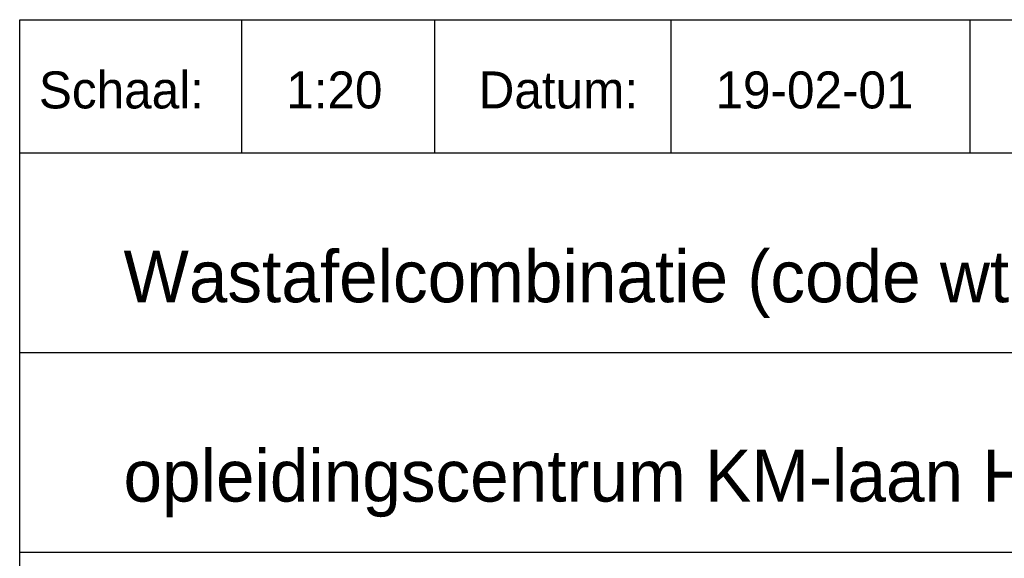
# Model space of a CAD drawing. Extents: x -33748 to 12452, y -14932 to 2888.
# Tile 9 of 194: x -32348 to -31018, y -14200 to -13472. Entities that reach past the tile are written whole.
import ezdxf

# ---------------------------------------------------------------- set-up
doc = ezdxf.new("R2010")
doc.units = 0
doc.header["$LTSCALE"] = 20
doc.layers.add('SANITAIR', color=7, linetype='CONTINUOUS')
doc.styles.add('BURO-025', font='BUROFONT.shx', dxfattribs={"height": 50})
doc.styles.add('BURO-035', font='BUROFONT.shx', dxfattribs={"height": 70})

msp = doc.modelspace()

# ---------------------------------------------------------------- linework, layer by layer
at = {"layer": 'SANITAIR', "color": 1}
for p, q in [((-32348.0224, -14731.81975), (-32348.0224, -13471.81975)), ((-32348.0224, -13471.81975), (-29748.0224, -13471.81975)), ((-32048.0224, -13651.81975), (-32048.0224, -13471.81975)), ((-31787.34539, -13651.81975), (-31787.34539, -13471.81975)), ((-31468.02076, -13651.81975), (-31468.02076, -13471.81975)), ((-31063.74574, -13651.81975), (-31063.74574, -13471.81975)), ((-32348.0224, -13651.81975), (-29748.0224, -13651.81975)), ((-32348.0224, -13921.81975), (-29748.0224, -13921.81975)), ((-32348.0224, -14191.81975), (-29748.0224, -14191.81975))]:
    msp.add_line(p, q, dxfattribs=at)

# ---------------------------------------------------------------- texts
at = {"layer": 'SANITAIR', "color": 1, "style": 'BURO-025'}
for s, p in [('Schaal:', (-32322.09942, -13591.81975)), ('Datum:', (-31728.02076, -13591.81975))]:
    msp.add_text(s, height=50, dxfattribs=at).set_placement(p)
at = {"layer": 'SANITAIR', "color": 3, "style": 'BURO-035'}
for s, p in [('Wastafelcombinatie (code wt1)', (-32207.76598, -13853.94205)), ('opleidingscentrum KM-laan Helmond 10447-00', (-32207.76598, -14123.42628))]:
    msp.add_text(s, height=70, dxfattribs=at).set_placement(p)
at = {"layer": 'SANITAIR', "color": 150, "style": 'BURO-025'}
for tag, p in [('1:20', (-31988.0224, -13591.81975)), ('19-02-01', (-31408.02076, -13591.81975))]:
    msp.add_attdef(tag, p, '', height=50, dxfattribs=at)

doc.saveas('drawing.dxf')
